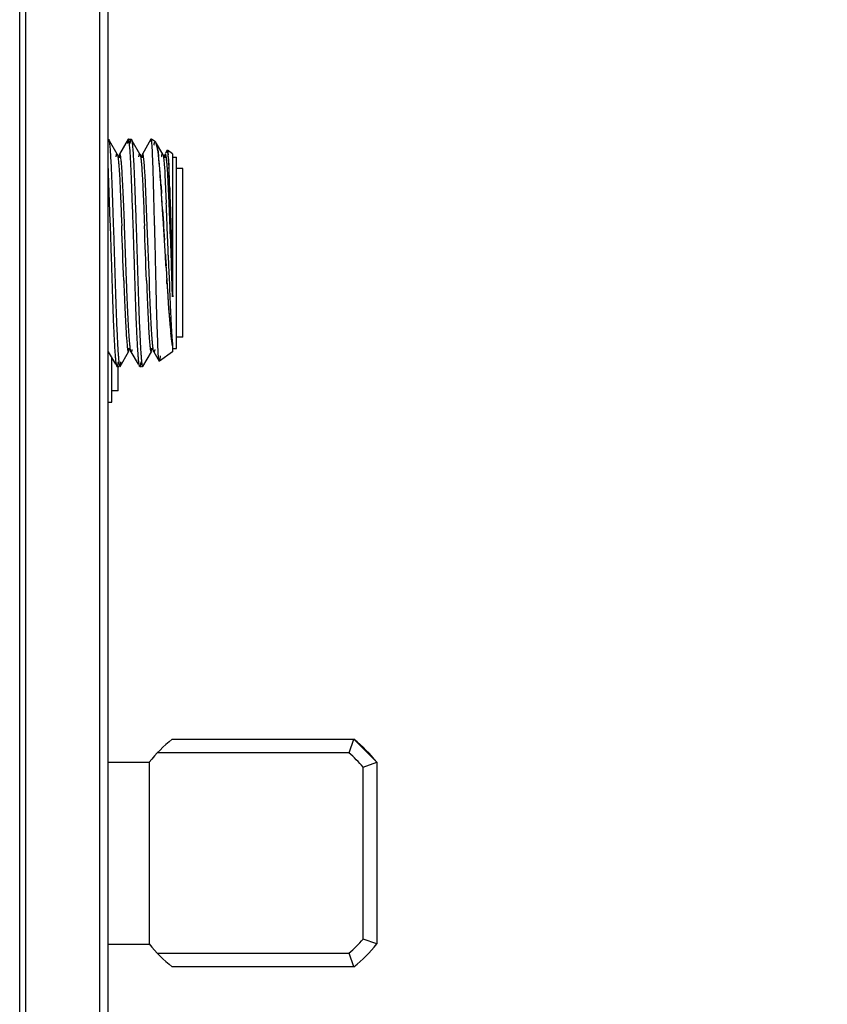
# Model space of a CAD drawing. Header units: inches. Extents: x 0.2 to 16.8, y 0.2 to 10.8.
# Tile 31 of 34: x 9.7 to 10.6, y 6 to 7.1. Entities that reach past the tile are written whole.
import ezdxf

# ---------------------------------------------------------------- set-up
doc = ezdxf.new("R2010")
doc.units = ezdxf.units.IN
doc.header["$LTSCALE"] = 0.935
doc.header["$MEASUREMENT"] = 0
doc.layers.get('0').update_dxf_attribs({"linetype": 'CONTINUOUS'})
doc.layers.add('DIMENSIONS', color=7, linetype='CONTINUOUS')
doc.styles.get("Standard").update_dxf_attribs({"font": 'txt', "width": 0.8})
doc.dimstyles.new('DIMSTYLE_2', dxfattribs={"dimtxt": 0.125, "dimasz": 0.18, "dimexe": 0.18, "dimexo": 0.0625, "dimgap": 0.09, "dimtad": 0, "dimtih": 1, "dimtoh": 1, "dimdec": 3, "dimzin": 4, "dimdsep": 46, "dimtxsty": 'STANDARD', "dimblk": '_FILLED', "dimblk1": '_FILLED', "dimblk2": '_FILLED', "dimcen": 0.09, "dimadec": 0, "dimazin": 0, "dimtp": 0.01, "dimtm": 0.01, "dimtfac": 1, "dimtdec": 3, "dimtofl": 0, "dimtmove": 0, "dimatfit": 3, "dimldrblk": '_FILLED', "dimfxl": 1, "dimtolj": 1, "dimtzin": 4, "dimarcsym": 0})

# ---------------------------------------------------------------- blocks, each defined once
blk = doc.blocks.new('_FILLED')
at = {"color": 0, "linetype": 'BYBLOCK'}
blk.add_solid([(0, 0), (-1, 0.1736), (-1, -0.1736)], dxfattribs=at)
blk = doc.blocks.new('*D27')
at = {"layer": 'DIMENSIONS', "color": 2, "linetype": 'CONTINUOUS'}
for p, q in [((9.6839, 8.1371), (11.8265, 8.1371)), ((11.7015, 8.1371), (11.7015, 5.7296)), ((11.7015, 3.0721), (11.7015, 5.4796)), ((9.6839, 3.0721), (11.8265, 3.0721))]:
    blk.add_line(p, q, dxfattribs=at)
at = {"layer": 'DIMENSIONS', "color": 2, "linetype": 'CONTINUOUS', "xscale": 0.18, "yscale": 0.18, "zscale": 0.18}
for p, rotation in [((11.7015, 8.1371), 90), ((11.7015, 3.0721), 270)]:
    blk.add_blockref('_FILLED', p, dxfattribs=dict(at, rotation=rotation))
at = {"layer": 'DIMENSIONS', "color": 2, "linetype": 'CONTINUOUS', "insert": (11.7015, 5.6671), "char_height": 0.125, "width": 1.425, "attachment_point": 2, "line_spacing_factor": 0.9}
blk.add_mtext('5.065{\\Ftxt.shx;\\W1.000000;\\H0.125000; }[128.65]', dxfattribs=at)

msp = doc.modelspace()

# ---------------------------------------------------------------- linework, layer by layer
at = {"color": 9, "linetype": 'CONTINUOUS'}
for p, q in [((9.6768, 3.5871), (9.6768, 7.5871)), ((9.6831, 7.5871), (9.6831, 3.5871)), ((9.765, 3.5871), (9.765, 7.5871)), ((10.0387, 6.3164), (9.828, 6.3164)), ((10.0542, 6.1119), (10.0542, 6.3009)), ((10.0692, 6.3063), (10.0692, 6.1065)), ((9.828, 6.0964), (10.0387, 6.0964))]:
    msp.add_line(p, q, dxfattribs=at)
at = {"color": 7, "linetype": 'CONTINUOUS'}
for p, q in [((9.7739, 3.5871), (9.7739, 7.5871)), ((9.8262, 6.9877), (9.8269, 6.9864)), ((9.8265, 6.9873), (9.8263, 6.9877)), ((9.828, 6.9818), (9.8269, 6.9864)), ((9.8269, 6.9864), (9.8277, 6.9837)), ((9.8277, 6.9837), (9.828, 6.9818)), ((9.828, 6.9818), (9.8288, 6.977)), ((9.8385, 6.9761), (9.839, 6.9786)), ((9.8392, 6.9786), (9.8397, 6.9766)), ((9.7846, 6.9709), (9.7877, 6.9709)), ((9.8096, 6.9709), (9.8127, 6.9709)), ((9.8301, 6.966), (9.8288, 6.977)), ((9.8288, 6.977), (9.8295, 6.9719)), ((9.8346, 6.9709), (9.8369, 6.9709)), ((9.8401, 6.9732), (9.8397, 6.9767)), ((9.8397, 6.9766), (9.84, 6.9736)), ((9.84, 6.9736), (9.84, 6.9734)), ((9.8404, 6.9691), (9.8401, 6.9732)), ((9.8404, 6.9692), (9.8408, 6.9601)), ((9.8409, 6.9595), (9.8404, 6.9691)), ((9.8449, 6.9709), (9.8492, 6.9709)), ((9.8492, 6.7609), (9.8492, 6.9709)), ((9.8408, 6.9601), (9.8409, 6.9595)), ((9.8562, 6.9584), (9.8492, 6.9584)), ((9.8562, 6.7734), (9.8562, 6.9584)), ((9.8321, 6.9392), (9.8311, 6.9542)), ((9.8321, 6.9396), (9.8327, 6.9311)), ((9.8327, 6.9311), (9.8321, 6.9392)), ((9.8417, 6.9374), (9.8419, 6.9289)), ((9.8419, 6.9289), (9.8417, 6.9372)), ((9.8334, 6.9204), (9.8327, 6.9311)), ((9.8422, 6.9207), (9.8419, 6.9289)), ((9.8419, 6.9289), (9.8422, 6.9206)), ((9.8338, 6.9136), (9.8334, 6.9204)), ((9.8338, 6.9136), (9.8348, 6.8987)), ((9.8345, 6.9029), (9.8338, 6.9136)), ((9.8424, 6.9128), (9.8422, 6.9207)), ((9.8422, 6.9206), (9.8424, 6.9126)), ((9.8348, 6.8987), (9.8345, 6.9029)), ((9.8425, 6.9098), (9.8424, 6.9128)), ((9.8424, 6.9126), (9.8429, 6.8961)), ((9.8429, 6.8961), (9.8425, 6.9098)), ((9.8348, 6.8987), (9.835, 6.8955)), ((9.835, 6.8955), (9.8348, 6.8987)), ((9.835, 6.8955), (9.835, 6.8945)), ((9.835, 6.8945), (9.8359, 6.8798)), ((9.8429, 6.8948), (9.8429, 6.8961)), ((9.8429, 6.8961), (9.8429, 6.8948)), ((9.8431, 6.8884), (9.8429, 6.8948)), ((9.8429, 6.8948), (9.8431, 6.8883)), ((9.8432, 6.8824), (9.8431, 6.8884)), ((9.8431, 6.8883), (9.8432, 6.8832)), ((9.8432, 6.8832), (9.8432, 6.8824)), ((9.8437, 6.8638), (9.8432, 6.8824)), ((9.8432, 6.8824), (9.8437, 6.8638)), ((9.8369, 6.8639), (9.837, 6.8607)), ((9.8375, 6.8516), (9.8369, 6.8638)), ((9.837, 6.8607), (9.8376, 6.8516)), ((9.844, 6.8521), (9.8437, 6.8638)), ((9.8437, 6.8638), (9.844, 6.8522)), ((9.844, 6.8522), (9.8441, 6.848)), ((9.8441, 6.848), (9.844, 6.8521)), ((9.8442, 6.8471), (9.8441, 6.848)), ((9.8445, 6.8357), (9.8442, 6.8471)), ((9.8386, 6.8327), (9.8384, 6.8365)), ((9.8387, 6.8316), (9.8386, 6.8327)), ((9.8387, 6.8315), (9.8389, 6.828)), ((9.8449, 6.8174), (9.8445, 6.8357)), ((9.8408, 6.8011), (9.8423, 6.7835)), ((9.8437, 6.7715), (9.8429, 6.778)), ((9.8562, 6.7734), (9.8492, 6.7734)), ((9.8448, 6.7638), (9.8437, 6.7715)), ((9.7779, 6.7018), (9.7779, 6.7516)), ((9.7953, 6.7609), (9.7984, 6.7609)), ((9.8203, 6.7609), (9.8234, 6.7609)), ((9.8449, 6.7609), (9.8492, 6.7609)), ((9.7849, 6.7143), (9.7849, 6.7409)), ((9.7849, 6.7143), (9.7779, 6.7143)), ((9.7736, 6.7018), (9.7779, 6.7018))]:
    msp.add_line(p, q, dxfattribs=at)
at = {"color": 6, "linetype": 'CONTINUOUS'}
for p, q in [((9.784, 6.9744), (9.7755, 6.9891)), ((9.796, 6.9907), (9.7866, 6.9744)), ((9.796, 6.9907), (9.7952, 6.9861)), ((9.7962, 6.9909), (9.796, 6.9907)), ((9.7962, 6.9909), (9.7994, 6.9909)), ((9.7994, 6.9909), (9.7996, 6.9907)), ((9.809, 6.9744), (9.8005, 6.9891)), ((9.821, 6.9907), (9.8116, 6.9744)), ((9.8207, 6.9896), (9.8205, 6.9888)), ((9.821, 6.9907), (9.8207, 6.9896)), ((9.8212, 6.9909), (9.821, 6.9907)), ((9.8217, 6.9898), (9.8212, 6.9909)), ((9.8261, 6.9878), (9.8217, 6.9909)), ((9.8217, 6.9898), (9.8217, 6.9907)), ((9.834, 6.9744), (9.8273, 6.986)), ((9.839, 6.9786), (9.8372, 6.9755)), ((9.8449, 6.9746), (9.8392, 6.9786)), ((9.7837, 6.9746), (9.784, 6.9744)), ((9.7869, 6.9746), (9.7866, 6.9744)), ((9.8087, 6.9746), (9.809, 6.9744)), ((9.8119, 6.9746), (9.8116, 6.9744)), ((9.8235, 6.9578), (9.8228, 6.9748)), ((9.8337, 6.9746), (9.834, 6.9744)), ((9.8341, 6.9743), (9.8343, 6.9735)), ((9.8343, 6.9735), (9.8352, 6.968)), ((9.8369, 6.9746), (9.8366, 6.9744)), ((9.8449, 6.9746), (9.8449, 6.8174)), ((9.7764, 6.9002), (9.7739, 6.9642)), ((9.8236, 6.9537), (9.8235, 6.9578)), ((9.817, 6.8957), (9.8146, 6.9515)), ((9.8364, 6.9515), (9.8379, 6.9205)), ((9.841, 6.9207), (9.8396, 6.9515)), ((9.7795, 6.9002), (9.7797, 6.8955)), ((9.7887, 6.9008), (9.7889, 6.8957)), ((9.7943, 6.8354), (9.792, 6.8957)), ((9.8045, 6.9002), (9.8047, 6.8955)), ((9.8137, 6.9008), (9.8139, 6.8957)), ((9.8193, 6.8354), (9.817, 6.8957)), ((9.8252, 6.8941), (9.8252, 6.896)), ((9.8421, 6.8944), (9.842, 6.8957)), ((9.8401, 6.8632), (9.8405, 6.8519)), ((9.8405, 6.8519), (9.8413, 6.831)), ((9.8449, 6.8174), (9.8437, 6.8521)), ((9.7911, 6.8354), (9.7914, 6.8285)), ((9.7945, 6.8285), (9.7943, 6.8354)), ((9.8161, 6.8354), (9.8164, 6.8285)), ((9.8195, 6.8285), (9.8193, 6.8354)), ((9.8291, 6.7563), (9.8287, 6.7657)), ((9.8449, 6.7632), (9.8449, 6.7571)), ((9.7741, 6.7573), (9.7821, 6.7435)), ((9.7871, 6.7411), (9.7965, 6.7573)), ((9.7962, 6.7571), (9.7965, 6.7573)), ((9.7966, 6.7575), (9.7971, 6.7598)), ((9.7991, 6.7573), (9.8071, 6.7435)), ((9.7994, 6.7571), (9.7991, 6.7573)), ((9.8121, 6.7411), (9.8215, 6.7573)), ((9.8212, 6.7571), (9.8215, 6.7573)), ((9.8216, 6.7575), (9.8221, 6.7598)), ((9.8241, 6.7573), (9.8301, 6.7469)), ((9.8244, 6.7571), (9.8241, 6.7573)), ((9.8295, 6.7509), (9.8291, 6.7563)), ((9.8301, 6.7469), (9.8295, 6.7509)), ((9.8449, 6.7571), (9.8303, 6.7468)), ((9.7835, 6.741), (9.7827, 6.7457)), ((9.7837, 6.7409), (9.7835, 6.741)), ((9.7837, 6.7409), (9.7858, 6.7409)), ((9.7869, 6.7409), (9.7871, 6.7411)), ((9.8085, 6.741), (9.8077, 6.7457)), ((9.8087, 6.7409), (9.8085, 6.741)), ((9.8087, 6.7409), (9.8108, 6.7409)), ((9.8119, 6.7409), (9.8121, 6.7411)), ((9.8303, 6.7468), (9.8301, 6.7469)), ((9.8444, 6.3314), (10.0441, 6.3314)), ((10.0387, 6.3164), (10.0441, 6.3314)), ((10.0692, 6.3063), (10.0441, 6.3314)), ((9.7739, 6.3064), (9.8192, 6.3064)), ((9.8192, 6.3063), (9.8192, 6.1065)), ((10.0542, 6.3009), (10.0692, 6.3063)), ((9.7739, 6.1064), (9.8192, 6.1064)), ((10.0692, 6.1065), (10.0542, 6.1119)), ((10.0441, 6.0814), (10.0387, 6.0964)), ((10.0441, 6.0814), (9.8444, 6.0814))]:
    msp.add_line(p, q, dxfattribs=at)
for centre, radius, start, end in [((9.8466, 6.9844), 0.0264, 170.4567, 171.2826), ((9.2715, 6.9495), 0.5519, 2.6329, 3.059), ((-0.4683, 6.651), 10.2963, 1.36333, 1.68461), ((0.9391, 6.5399), 8.9069, 2.28932, 2.44917), ((2.0853, 6.5864), 7.7629, 2.28336, 2.46769), ((-2.8763, 6.3993), 12.6749, 1.97181, 2.24471), ((-2.8513, 6.3993), 12.6749, 1.97181, 2.24471), ((0.6552, 6.5291), 9.191, 2.08323, 2.28588), ((0.5772, 6.5265), 9.2722, 2.0122, 2.27435), ((13.452, 6.9647), 3.6132, 182.1209, 182.3471), ((9.9442, 6.2064), 0.16, 128.6248, 141.3752), ((9.9442, 6.2064), 0.16, 218.6248, 231.3752)]:
    msp.add_arc(centre, radius, start, end, dxfattribs=at)
at = {"color": 7, "linetype": 'CONTINUOUS'}
for centre, radius, start, end in [((9.7402, 6.9656), 0.0893, 9.1795, 10.448), ((9.6949, 6.9584), 0.1352, 7.9034, 9.1286), ((9.5022, 6.9349), 0.3293, 5.4253, 6.4556), ((9.6842, 6.9598), 0.1564, 4.138, 4.9859), ((9.602, 6.9536), 0.2389, 3.7232, 4.1825), ((9.278, 6.9132), 0.5546, 4.5602, 5.4638), ((9.3642, 6.9212), 0.468, 4.9525, 5.4942), ((9.207, 6.9077), 0.6258, 4.5591, 4.9403), ((8.9901, 6.8905), 0.8434, 4.3367, 4.5569), ((9.012, 6.8912), 0.8215, 4.3404, 4.6146), ((8.7011, 6.91), 1.1408, 2.0215, 2.4895), ((8.807, 6.914), 1.0349, 2.0034, 2.5205), ((7.7167, 6.7975), 2.1201, 3.8425, 4.2164), ((6.2925, 6.8266), 3.5509, 1.7855, 1.995), ((7.1153, 6.8531), 2.7277, 1.7717, 2.0399), ((1.0089, 6.3501), 8.8428, 3.65397, 3.76742), ((2.94, 6.4659), 6.9083, 3.43526, 3.56552), ((3.2579, 6.4825), 6.59, 3.31729, 3.4562), ((4.1246, 6.537), 5.7216, 3.2753, 3.4353), ((16.099, 7.2026), 6.2713, 183.20913, 183.34684), ((17.7583, 7.2945), 7.9331, 183.19987, 183.34545), ((18.0862, 7.0479), 8.2445, 181.38953, 181.60225), ((12.0304, 6.9626), 2.1956, 183.4207, 183.818), ((11.7694, 6.9457), 1.9341, 183.4899, 183.8304), ((11.464, 6.9255), 1.628, 183.8393, 183.9962), ((11.4978, 6.9272), 1.6618, 183.8234, 183.9743), ((11.19, 6.9063), 1.3534, 183.9926, 184.4578), ((11.0704, 6.897), 1.2334, 183.9506, 184.4607), ((10.6506, 6.8634), 0.8122, 184.396, 185.6382), ((10.3754, 6.8363), 0.5357, 185.6482, 186.2433), ((10.3996, 6.8387), 0.5601, 185.6523, 186.222), ((9.9003, 6.7744), 0.0565, 190.8657, 191.3846), ((9.9, 6.7744), 0.0562, 190.9667, 191.5089)]:
    msp.add_arc(centre, radius, start, end, dxfattribs=at)
at = {"color": 9, "linetype": 'CONTINUOUS'}
for radius, start, end in [(0.16, 38.6248, 51.3752), (0.145, 40.6572, 49.3428), (0.145, 310.6572, 319.3428), (0.16, 308.6248, 321.3752)]:
    msp.add_arc((9.9442, 6.2064), radius, start, end, dxfattribs=at)
at = {"color": 6, "linetype": 'CONTINUOUS'}
for points, knots in [([(9.7746, 6.9907), (9.7746, 6.9906), (9.7747, 6.9904), (9.7748, 6.99), (9.775, 6.9893), (9.7752, 6.9883), (9.7753, 6.9875), (9.7754, 6.9871)], [0, 0, 0, 0, 0.061266, 0.140223, 0.352798, 0.639309, 1, 1, 1, 1]), ([(9.7972, 6.9871), (9.7972, 6.9874), (9.7971, 6.9879), (9.797, 6.9887), (9.7969, 6.9894), (9.7967, 6.9899), (9.7966, 6.9903), (9.7965, 6.9906), (9.7964, 6.9907), (9.7964, 6.9908), (9.7963, 6.9909), (9.7962, 6.9909)], [0, 0, 0, 0, 0.223355, 0.417956, 0.583802, 0.720965, 0.829669, 0.910507, 0.94097, 0.965347, 1, 1, 1, 1]), ([(9.7983, 6.9861), (9.7983, 6.9866), (9.7985, 6.9877), (9.7987, 6.989), (9.7989, 6.9899), (9.799, 6.9904), (9.7991, 6.9906), (9.7991, 6.9907)], [0, 0, 0, 0, 0.371931, 0.662445, 0.871318, 0.945449, 1, 1, 1, 1]), ([(9.7996, 6.9907), (9.7996, 6.9906), (9.7997, 6.9904), (9.7998, 6.99), (9.8, 6.9893), (9.8002, 6.9883), (9.8003, 6.9875), (9.8004, 6.9871)], [0, 0, 0, 0, 0.061266, 0.140223, 0.352798, 0.639309, 1, 1, 1, 1]), ([(9.8226, 6.9789), (9.8226, 6.9802), (9.8224, 6.9825), (9.8222, 6.9855), (9.822, 6.9879), (9.8218, 6.9893), (9.8217, 6.9898)], [0, 0, 0, 0, 0.342135, 0.623851, 0.843619, 1, 1, 1, 1]), ([(9.7754, 6.9871), (9.7755, 6.9863), (9.7757, 6.9846), (9.7761, 6.9803), (9.7763, 6.9769), (9.7765, 6.9744)], [0, 0, 0, 0, 0.186264, 0.415726, 1, 1, 1, 1]), ([(9.8014, 6.9002), (9.8012, 6.9053), (9.8009, 6.9153), (9.8003, 6.9297), (9.7998, 6.9431), (9.7994, 6.9552), (9.7989, 6.9657), (9.7984, 6.9745), (9.7979, 6.9807), (9.7975, 6.9847), (9.7973, 6.9864), (9.7972, 6.9871)], [0, 0, 0, 0, 0.176788, 0.344148, 0.498748, 0.638019, 0.759658, 0.861645, 0.942176, 0.973994, 1, 1, 1, 1]), ([(9.8004, 6.9871), (9.8005, 6.9863), (9.8007, 6.9846), (9.8011, 6.9803), (9.8013, 6.9769), (9.8015, 6.9744)], [0, 0, 0, 0, 0.186264, 0.415726, 1, 1, 1, 1]), ([(9.7765, 6.9744), (9.7766, 6.9722), (9.7769, 6.9676), (9.7774, 6.9571), (9.778, 6.942), (9.7788, 6.9219), (9.7793, 6.9077), (9.7795, 6.9002)], [0, 0, 0, 0, 0.087583, 0.187953, 0.423278, 0.69752, 1, 1, 1, 1]), ([(9.7828, 6.9712), (9.7828, 6.9715), (9.7829, 6.972), (9.783, 6.9727), (9.7831, 6.9733), (9.7832, 6.9737), (9.7833, 6.9741), (9.7835, 6.9744), (9.7835, 6.9745), (9.7836, 6.9746), (9.7837, 6.9746), (9.7837, 6.9746)], [0, 0, 0, 0, 0.221833, 0.41518, 0.580074, 0.716635, 0.825171, 0.906425, 0.937412, 0.962603, 1, 1, 1, 1]), ([(9.7841, 6.9742), (9.7841, 6.9741), (9.7842, 6.9738), (9.7844, 6.9731), (9.7847, 6.9719), (9.7849, 6.9701), (9.7851, 6.9688), (9.7852, 6.968)], [0, 0, 0, 0, 0.061916, 0.141716, 0.355572, 0.641841, 1, 1, 1, 1]), ([(9.7852, 6.968), (9.7854, 6.9664), (9.7857, 6.9628), (9.7861, 6.9568), (9.7866, 6.9497), (9.787, 6.9416), (9.7874, 6.9324), (9.788, 6.9187), (9.7884, 6.9081), (9.7887, 6.9008)], [0, 0, 0, 0, 0.071595, 0.161085, 0.267372, 0.389232, 0.525168, 0.67363, 1, 1, 1, 1]), ([(9.7866, 6.9744), (9.7865, 6.9743), (9.7864, 6.9739), (9.7862, 6.9732), (9.786, 6.9722), (9.7859, 6.9715), (9.7859, 6.9711)], [0, 0, 0, 0, 0.144739, 0.358836, 0.643805, 1, 1, 1, 1]), ([(9.7883, 6.968), (9.7882, 6.969), (9.788, 6.9703), (9.7878, 6.9718), (9.7877, 6.9725), (9.7876, 6.9731), (9.7874, 6.9736), (9.7873, 6.9741), (9.7871, 6.9744), (9.787, 6.9745), (9.7869, 6.9746), (9.7869, 6.9746)], [0, 0, 0, 0, 0.421915, 0.589481, 0.662351, 0.727933, 0.837232, 0.917617, 0.947263, 0.970268, 1, 1, 1, 1]), ([(9.792, 6.8957), (9.7919, 6.8997), (9.7916, 6.9076), (9.7911, 6.919), (9.7906, 6.9298), (9.7902, 6.9396), (9.7897, 6.9484), (9.7893, 6.9561), (9.7888, 6.9625), (9.7885, 6.9663), (9.7883, 6.968)], [0, 0, 0, 0, 0.166712, 0.325893, 0.474886, 0.611397, 0.733691, 0.840115, 0.929285, 1, 1, 1, 1]), ([(9.8015, 6.9744), (9.8016, 6.9722), (9.8019, 6.9676), (9.8024, 6.9571), (9.803, 6.942), (9.8038, 6.9219), (9.8043, 6.9077), (9.8045, 6.9002)], [0, 0, 0, 0, 0.087583, 0.187953, 0.423278, 0.69752, 1, 1, 1, 1]), ([(9.8078, 6.9712), (9.8078, 6.9715), (9.8079, 6.972), (9.808, 6.9727), (9.8081, 6.9733), (9.8082, 6.9737), (9.8083, 6.9741), (9.8085, 6.9744), (9.8085, 6.9745), (9.8086, 6.9746), (9.8087, 6.9746), (9.8087, 6.9746)], [0, 0, 0, 0, 0.221833, 0.41518, 0.580074, 0.716635, 0.825171, 0.906425, 0.937412, 0.962603, 1, 1, 1, 1]), ([(9.8091, 6.9742), (9.8091, 6.9741), (9.8092, 6.9738), (9.8094, 6.9731), (9.8097, 6.9719), (9.8099, 6.9701), (9.8101, 6.9688), (9.8102, 6.968)], [0, 0, 0, 0, 0.061916, 0.141716, 0.355572, 0.641841, 1, 1, 1, 1]), ([(9.8102, 6.968), (9.8104, 6.9664), (9.8107, 6.9628), (9.8111, 6.9568), (9.8116, 6.9497), (9.812, 6.9416), (9.8124, 6.9324), (9.813, 6.9187), (9.8134, 6.9081), (9.8137, 6.9008)], [0, 0, 0, 0, 0.071595, 0.161085, 0.267372, 0.389232, 0.525168, 0.67363, 1, 1, 1, 1]), ([(9.8116, 6.9744), (9.8115, 6.9743), (9.8114, 6.9739), (9.8112, 6.9732), (9.811, 6.9722), (9.8109, 6.9715), (9.8109, 6.9711)], [0, 0, 0, 0, 0.144739, 0.358836, 0.643805, 1, 1, 1, 1]), ([(9.8133, 6.968), (9.8132, 6.969), (9.813, 6.9703), (9.8128, 6.9718), (9.8127, 6.9725), (9.8126, 6.9731), (9.8124, 6.9736), (9.8123, 6.9741), (9.8121, 6.9744), (9.812, 6.9745), (9.8119, 6.9746), (9.8119, 6.9746)], [0, 0, 0, 0, 0.421915, 0.589481, 0.662351, 0.727933, 0.837232, 0.917617, 0.947263, 0.970268, 1, 1, 1, 1]), ([(9.8146, 6.9515), (9.8144, 6.9546), (9.8141, 6.9591), (9.8137, 6.9646), (9.8134, 6.9669), (9.8133, 6.968)], [0, 0, 0, 0, 0.570086, 0.803336, 1, 1, 1, 1]), ([(9.8328, 6.9712), (9.8328, 6.9715), (9.8329, 6.972), (9.833, 6.9727), (9.8331, 6.9733), (9.8332, 6.9737), (9.8333, 6.9741), (9.8335, 6.9744), (9.8335, 6.9745), (9.8336, 6.9746), (9.8337, 6.9746), (9.8337, 6.9746)], [0, 0, 0, 0, 0.221833, 0.41518, 0.580074, 0.716635, 0.825171, 0.906425, 0.937412, 0.962603, 1, 1, 1, 1]), ([(9.8352, 6.968), (9.8353, 6.9669), (9.8355, 6.9646), (9.836, 6.9591), (9.8363, 6.9546), (9.8364, 6.9515)], [0, 0, 0, 0, 0.196671, 0.429923, 1, 1, 1, 1]), ([(9.8366, 6.9744), (9.8365, 6.9743), (9.8364, 6.9739), (9.8362, 6.9732), (9.836, 6.9722), (9.8359, 6.9715), (9.8359, 6.9711)], [0, 0, 0, 0, 0.144739, 0.358836, 0.643805, 1, 1, 1, 1]), ([(9.8383, 6.968), (9.8382, 6.9689), (9.8381, 6.9701), (9.8378, 6.9716), (9.8377, 6.9725), (9.8375, 6.9733), (9.8373, 6.9739), (9.8372, 6.9743), (9.8371, 6.9745), (9.837, 6.9745)], [0, 0, 0, 0, 0.392943, 0.553699, 0.690488, 0.803258, 0.892065, 0.95724, 1, 1, 1, 1]), ([(9.8396, 6.9515), (9.8394, 6.9546), (9.8391, 6.9591), (9.8387, 6.9646), (9.8384, 6.9669), (9.8383, 6.968)], [0, 0, 0, 0, 0.570086, 0.803336, 1, 1, 1, 1]), ([(9.7827, 6.7457), (9.7825, 6.747), (9.7823, 6.75), (9.7819, 6.755), (9.7815, 6.7611), (9.7809, 6.7712), (9.7802, 6.786), (9.7794, 6.8059), (9.7787, 6.8281), (9.778, 6.8517), (9.7772, 6.8759), (9.7767, 6.8921), (9.7764, 6.9002)], [0, 0, 0, 0, 0.025583, 0.058418, 0.098169, 0.144448, 0.254738, 0.385116, 0.53058, 0.685502, 0.844078, 1, 1, 1, 1]), ([(9.7797, 6.8955), (9.78, 6.8876), (9.7805, 6.8718), (9.7812, 6.8482), (9.7819, 6.8253), (9.7826, 6.8038), (9.7834, 6.7846), (9.7841, 6.7704), (9.7846, 6.7606), (9.785, 6.7547), (9.7854, 6.7498), (9.7856, 6.7469), (9.7858, 6.7457)], [0, 0, 0, 0, 0.157839, 0.317141, 0.472013, 0.616914, 0.7465, 0.856041, 0.902039, 0.941601, 0.974362, 1, 1, 1, 1]), ([(9.8077, 6.7457), (9.8075, 6.747), (9.8073, 6.75), (9.8069, 6.755), (9.8065, 6.7611), (9.8059, 6.7712), (9.8052, 6.786), (9.8044, 6.8059), (9.8037, 6.8281), (9.803, 6.8517), (9.8022, 6.8759), (9.8017, 6.8921), (9.8014, 6.9002)], [0, 0, 0, 0, 0.025583, 0.058418, 0.098169, 0.144448, 0.254738, 0.385116, 0.53058, 0.685502, 0.844078, 1, 1, 1, 1]), ([(9.8047, 6.8955), (9.805, 6.8876), (9.8055, 6.8718), (9.8062, 6.8482), (9.8069, 6.8253), (9.8076, 6.8038), (9.8084, 6.7846), (9.8091, 6.7704), (9.8096, 6.7606), (9.81, 6.7547), (9.8104, 6.7498), (9.8106, 6.7469), (9.8108, 6.7457)], [0, 0, 0, 0, 0.157839, 0.317141, 0.472013, 0.616914, 0.7465, 0.856041, 0.902039, 0.941601, 0.974362, 1, 1, 1, 1]), ([(9.8287, 6.7657), (9.8285, 6.7694), (9.8282, 6.7775), (9.8275, 6.7961), (9.827, 6.8169), (9.8265, 6.8393), (9.826, 6.8635), (9.8255, 6.8818), (9.8252, 6.8941)], [0, 0, 0, 0, 0.086515, 0.18948, 0.435053, 0.571866, 0.713808, 1, 1, 1, 1]), ([(9.7914, 6.8285), (9.7917, 6.8209), (9.7921, 6.8099), (9.7928, 6.7958), (9.7933, 6.7866), (9.7937, 6.7785), (9.7942, 6.7716), (9.7947, 6.766), (9.795, 6.7627), (9.7952, 6.7613)], [0, 0, 0, 0, 0.338895, 0.490974, 0.628557, 0.749824, 0.853015, 0.93677, 1, 1, 1, 1]), ([(9.7983, 6.7613), (9.7981, 6.7627), (9.7978, 6.766), (9.7973, 6.7716), (9.7969, 6.7785), (9.7964, 6.7866), (9.7959, 6.7958), (9.7952, 6.8099), (9.7948, 6.8209), (9.7945, 6.8285)], [0, 0, 0, 0, 0.063233, 0.146989, 0.250182, 0.371449, 0.509033, 0.66111, 1, 1, 1, 1]), ([(9.8164, 6.8285), (9.8167, 6.8209), (9.8171, 6.8099), (9.8178, 6.7958), (9.8183, 6.7866), (9.8187, 6.7785), (9.8192, 6.7716), (9.8197, 6.766), (9.82, 6.7627), (9.8202, 6.7613)], [0, 0, 0, 0, 0.338895, 0.490974, 0.628557, 0.749824, 0.853015, 0.93677, 1, 1, 1, 1]), ([(9.8233, 6.7613), (9.8231, 6.7627), (9.8228, 6.766), (9.8223, 6.7716), (9.8219, 6.7785), (9.8214, 6.7866), (9.8209, 6.7958), (9.8202, 6.8099), (9.8198, 6.8209), (9.8195, 6.8285)], [0, 0, 0, 0, 0.063233, 0.146989, 0.250182, 0.371449, 0.509033, 0.66111, 1, 1, 1, 1]), ([(9.8418, 6.8167), (9.8421, 6.8109), (9.8426, 6.8), (9.8433, 6.7851), (9.844, 6.7744), (9.8445, 6.7674), (9.8448, 6.7645), (9.8449, 6.7632)], [0, 0, 0, 0, 0.327583, 0.609873, 0.836845, 0.926869, 1, 1, 1, 1]), ([(9.7952, 6.7613), (9.7952, 6.7609), (9.7953, 6.7603), (9.7954, 6.7595), (9.7955, 6.7588), (9.7957, 6.7582), (9.7958, 6.7577), (9.7959, 6.7574), (9.796, 6.7572), (9.7961, 6.7571), (9.7962, 6.7571), (9.7962, 6.7571)], [0, 0, 0, 0, 0.223469, 0.418147, 0.584027, 0.721179, 0.829827, 0.910571, 0.940983, 0.965316, 1, 1, 1, 1]), ([(9.7991, 6.7573), (9.7991, 6.7574), (9.799, 6.7576), (9.7988, 6.758), (9.7987, 6.7588), (9.7985, 6.7599), (9.7983, 6.7608), (9.7983, 6.7613)], [0, 0, 0, 0, 0.060926, 0.139618, 0.351965, 0.638678, 1, 1, 1, 1]), ([(9.8002, 6.7596), (9.8002, 6.7592), (9.8001, 6.7587), (9.7999, 6.7581), (9.7998, 6.7577), (9.7997, 6.7575), (9.7996, 6.7572), (9.7994, 6.7571), (9.7994, 6.7571)], [0, 0, 0, 0, 0.410146, 0.573742, 0.709841, 0.818829, 0.901627, 1, 1, 1, 1]), ([(9.8202, 6.7613), (9.8202, 6.7609), (9.8203, 6.7603), (9.8204, 6.7595), (9.8205, 6.7588), (9.8207, 6.7582), (9.8208, 6.7577), (9.8209, 6.7574), (9.821, 6.7572), (9.8211, 6.7571), (9.8212, 6.7571), (9.8212, 6.7571)], [0, 0, 0, 0, 0.223469, 0.418147, 0.584027, 0.721179, 0.829827, 0.910571, 0.940983, 0.965316, 1, 1, 1, 1]), ([(9.8241, 6.7573), (9.8241, 6.7574), (9.824, 6.7576), (9.8238, 6.758), (9.8237, 6.7588), (9.8235, 6.7599), (9.8233, 6.7608), (9.8233, 6.7613)], [0, 0, 0, 0, 0.060926, 0.139618, 0.351965, 0.638678, 1, 1, 1, 1]), ([(9.8252, 6.7596), (9.8252, 6.7593), (9.8251, 6.7587), (9.8249, 6.758), (9.8247, 6.7575), (9.8246, 6.7573), (9.8245, 6.7572), (9.8245, 6.7572)], [0, 0, 0, 0, 0.370081, 0.658989, 0.867554, 0.942754, 1, 1, 1, 1]), ([(9.8312, 6.7529), (9.8311, 6.7524), (9.8311, 6.7516), (9.831, 6.7504), (9.8308, 6.7494), (9.8307, 6.7486), (9.8306, 6.7479), (9.8305, 6.7474), (9.8304, 6.7471), (9.8303, 6.7469), (9.8303, 6.7468), (9.8303, 6.7468)], [0, 0, 0, 0, 0.219177, 0.411609, 0.577128, 0.715584, 0.826866, 0.910955, 0.968101, 0.986954, 1, 1, 1, 1]), ([(9.7849, 6.7462), (9.7849, 6.7458), (9.7848, 6.745), (9.7846, 6.7439), (9.7845, 6.743), (9.7843, 6.7422), (9.7842, 6.7417), (9.7841, 6.7414), (9.784, 6.7412), (9.784, 6.7411), (9.7839, 6.7409), (9.7838, 6.7409), (9.7837, 6.7409)], [0, 0, 0, 0, 0.225445, 0.421858, 0.589142, 0.727254, 0.836262, 0.879954, 0.916551, 0.946245, 0.969418, 1, 1, 1, 1]), ([(9.7858, 6.7457), (9.7858, 6.7451), (9.786, 6.744), (9.7862, 6.7427), (9.7864, 6.7418), (9.7865, 6.7413), (9.7866, 6.7411), (9.7866, 6.741)], [0, 0, 0, 0, 0.371845, 0.662296, 0.871185, 0.945367, 1, 1, 1, 1]), ([(9.7871, 6.7411), (9.7871, 6.7411), (9.7872, 6.7413), (9.7874, 6.7419), (9.7876, 6.7429), (9.7878, 6.7444), (9.788, 6.7455), (9.7881, 6.7462)], [0, 0, 0, 0, 0.055231, 0.12994, 0.339347, 0.629431, 1, 1, 1, 1]), ([(9.8099, 6.7462), (9.8099, 6.7458), (9.8098, 6.745), (9.8096, 6.7439), (9.8095, 6.743), (9.8093, 6.7422), (9.8092, 6.7417), (9.8091, 6.7414), (9.809, 6.7412), (9.809, 6.7411), (9.8089, 6.7409), (9.8088, 6.7409), (9.8087, 6.7409)], [0, 0, 0, 0, 0.225445, 0.421858, 0.589142, 0.727254, 0.836262, 0.879954, 0.916551, 0.946245, 0.969418, 1, 1, 1, 1]), ([(9.8108, 6.7457), (9.8108, 6.7451), (9.811, 6.744), (9.8112, 6.7427), (9.8114, 6.7418), (9.8115, 6.7413), (9.8116, 6.7411), (9.8117, 6.741)], [0, 0, 0, 0, 0.371775, 0.662171, 0.871069, 0.945294, 1, 1, 1, 1])]:
    msp.add_open_spline(points, degree=3, knots=knots, dxfattribs=at)
at = {"color": 7, "linetype": 'CONTINUOUS'}
for points, knots in [([(9.8243, 6.9843), (9.8244, 6.9846), (9.8245, 6.9851), (9.8247, 6.9859), (9.8249, 6.9865), (9.8251, 6.987), (9.8253, 6.9874), (9.8255, 6.9877), (9.8257, 6.9879), (9.8259, 6.9879), (9.8259, 6.9879)], [0, 0, 0, 0, 0.216198, 0.40452, 0.56511, 0.698335, 0.805007, 0.886954, 0.948541, 1, 1, 1, 1]), ([(9.8429, 6.778), (9.8432, 6.7753), (9.8436, 6.7714), (9.8443, 6.7667), (9.8447, 6.7647), (9.8448, 6.7638)], [0, 0, 0, 0, 0.572962, 0.805476, 1, 1, 1, 1])]:
    msp.add_open_spline(points, degree=3, knots=knots, dxfattribs=at)

# ---------------------------------------------------------------- dimensions: what is measured, and where the dimension line sits
at = {"layer": 'DIMENSIONS', "color": 2, "linetype": 'CONTINUOUS'}
dim = msp.add_linear_dim(base=(11.7015, 3.0721), p1=(9.6839, 8.1371), p2=(9.6839, 3.0721), angle=270, dimstyle='DIMSTYLE_2', dxfattribs=at)
dim.commit()
dim.dimension.update_dxf_attribs({"geometry": '*D27', "text_midpoint": (11.5515, 5.6046), "dimtype": 160})

doc.saveas('drawing.dxf')
